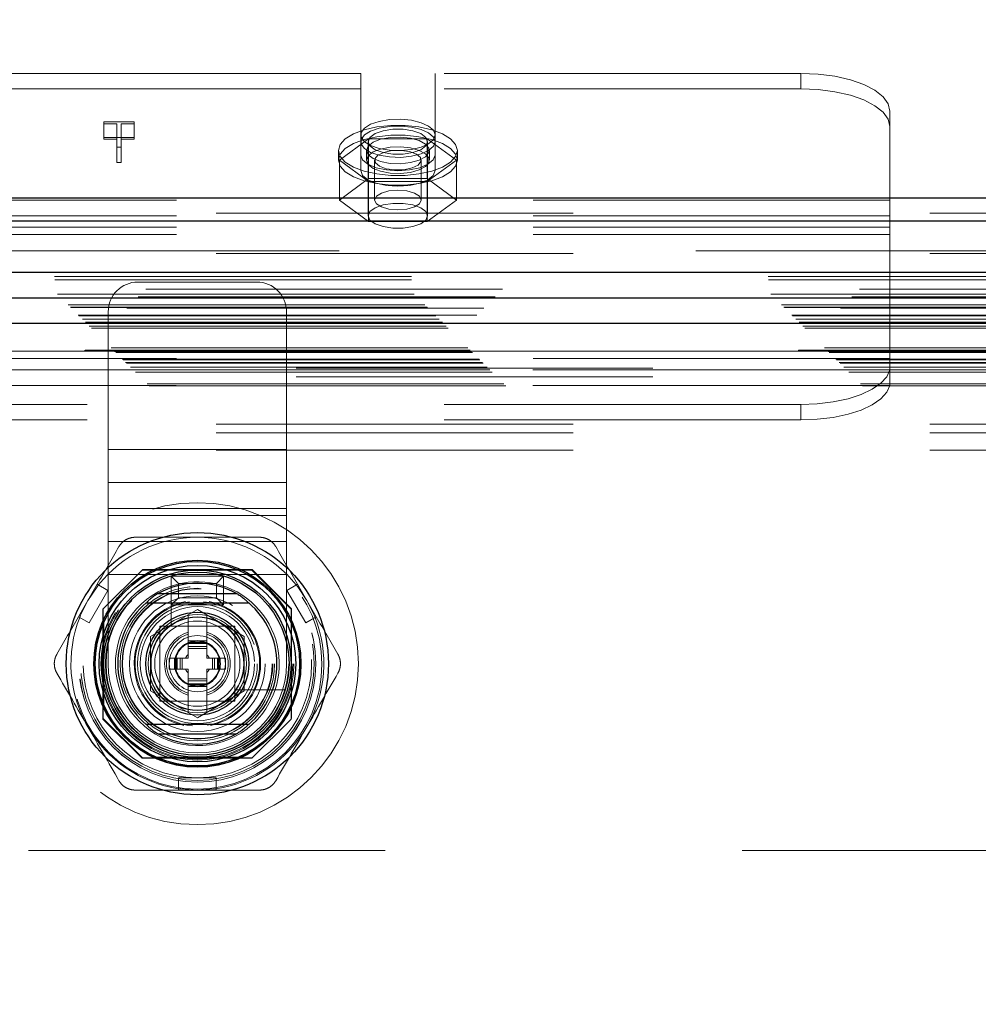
# Model space of a CAD drawing. Header units: inches. Extents: x 0.2 to 10.8, y 0.2 to 8.2.
# Tile 76 of 146: x 3.65 to 3.919, y 5.296 to 5.572. Entities that reach past the tile are written whole.
import ezdxf

# ---------------------------------------------------------------- set-up
doc = ezdxf.new("R2010")
doc.units = ezdxf.units.IN
doc.header["$MEASUREMENT"] = 0
doc.linetypes.add('HIDDEN', pattern=[0.07500000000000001, 0.05, -0.025])
doc.layers.add('DIMENSIONS', color=140, linetype='Continuous')
doc.styles.add('SLDTEXTSTYLE0', font='TXT', dxfattribs={"width": 0.7})
doc.dimstyles.new('SLDDIMSTYLE0', dxfattribs={"dimtxt": 0.0849609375, "dimasz": 0.13, "dimexe": 0, "dimexo": 0.0625, "dimgap": 0.021240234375, "dimtad": 0, "dimtih": 1, "dimtoh": 1, "dimlfac": 15, "dimrnd": 1e-09, "dimzin": 12, "dimdsep": 46, "dimtxsty": 'SLDTEXTSTYLE0', "dimsah": 1, "dimcen": 0.09, "dimadec": 0, "dimazin": 3, "dimtfac": 1, "dimtofl": 0, "dimtmove": 0, "dimatfit": 3, "dimfxl": 0, "dimfrac": 2, "dimtolj": 1, "dimtzin": 12, "dimarcsym": 0})

# ---------------------------------------------------------------- blocks, each defined once
blk = doc.blocks.new('_D_1')
at = {"layer": 'DIMENSIONS'}
for p, q in [((3.216962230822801, 5.345522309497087), (3.216962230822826, 6.234063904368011)), ((4.828584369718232, 5.345522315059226), (4.828584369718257, 6.234063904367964)), ((3.216962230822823, 6.10906390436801), (3.783336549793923, 6.109063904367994)), ((3.89846305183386, 6.109063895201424), (3.869932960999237, 6.109063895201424)), ((3.869932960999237, 6.109063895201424), (3.869932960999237, 5.9740330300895)), ((4.221611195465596, 6.109063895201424), (4.250141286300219, 6.109063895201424)), ((4.250141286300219, 6.109063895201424), (4.250141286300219, 5.9740330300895)), ((4.828584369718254, 6.109063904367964), (4.336737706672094, 6.109063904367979)), ((3.869932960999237, 5.9740330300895), (3.89846305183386, 5.9740330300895)), ((4.250141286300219, 5.9740330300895), (4.221611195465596, 5.9740330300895))]:
    blk.add_line(p, q, dxfattribs=at)
for points in [[(3.216962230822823, 6.10906390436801), (3.346962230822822, 6.089063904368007), (3.346962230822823, 6.129063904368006)], [(4.828584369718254, 6.109063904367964), (4.698584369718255, 6.129063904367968), (4.698584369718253, 6.089063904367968)]]:
    blk.add_solid(points, dxfattribs=at)
at = {"layer": 'DIMENSIONS', "char_height": 0.08333333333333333, "attachment_point": 1, "style": 'SLDTEXTSTYLE0'}
for s, insert in [('24.17', (3.898463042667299, 6.235506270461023)), ('614.0', (3.89846305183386, 6.081455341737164))]:
    blk.add_mtext(s, dxfattribs=dict(at, insert=insert))

msp = doc.modelspace()

# ---------------------------------------------------------------- linework, layer by layer
at = {"color": 7, "linetype": 'HIDDEN', "lineweight": 18}
for p, q in [((3.746068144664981, 5.556503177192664), (3.609434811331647, 5.556503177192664)), ((3.746068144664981, 5.53361135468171), (3.746068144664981, 5.556503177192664)), ((3.766901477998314, 5.53361135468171), (3.766901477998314, 5.556503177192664)), ((3.86941814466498, 5.556503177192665), (3.766901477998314, 5.556503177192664)), ((3.86941814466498, 5.556503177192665), (3.86941814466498, 5.55215289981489)), ((3.746068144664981, 5.552152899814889), (3.609434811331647, 5.552152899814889)), ((3.86941814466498, 5.55215289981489), (3.766901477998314, 5.552152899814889)), ((3.894418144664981, 5.52094689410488), (3.894418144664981, 5.545937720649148)), ((3.674038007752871, 5.542894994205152), (3.6826094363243, 5.542894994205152)), ((3.674038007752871, 5.542383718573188), (3.674038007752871, 5.542894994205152)), ((3.677693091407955, 5.542383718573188), (3.674038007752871, 5.542383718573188)), ((3.674038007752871, 5.542383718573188), (3.674038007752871, 5.538033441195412)), ((3.677693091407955, 5.535851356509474), (3.677693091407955, 5.542383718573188)), ((3.678877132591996, 5.542383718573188), (3.678877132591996, 5.535851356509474)), ((3.6826094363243, 5.542383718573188), (3.678877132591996, 5.542383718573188)), ((3.6826094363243, 5.542894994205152), (3.6826094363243, 5.542383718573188)), ((3.6826094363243, 5.542383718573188), (3.6826094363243, 5.538033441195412)), ((3.6826094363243, 5.538544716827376), (3.674038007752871, 5.538544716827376)), ((3.674038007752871, 5.538033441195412), (3.677693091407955, 5.538033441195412)), ((3.678877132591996, 5.538033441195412), (3.6826094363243, 5.538033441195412)), ((3.748286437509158, 5.538183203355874), (3.740088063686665, 5.532182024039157)), ((3.764683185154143, 5.538183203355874), (3.748286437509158, 5.538183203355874)), ((3.748286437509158, 5.538183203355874), (3.748286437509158, 5.527005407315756)), ((3.772881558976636, 5.532182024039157), (3.764683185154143, 5.538183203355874)), ((3.764683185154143, 5.538183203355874), (3.764683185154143, 5.527005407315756)), ((3.678877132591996, 5.535851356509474), (3.677693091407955, 5.535851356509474)), ((3.677693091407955, 5.535851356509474), (3.677693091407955, 5.531501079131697)), ((3.678877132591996, 5.535851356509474), (3.678877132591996, 5.531501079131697)), ((3.739818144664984, 5.534900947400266), (3.739818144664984, 5.532182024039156)), ((3.747651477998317, 5.534900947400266), (3.747651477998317, 5.532182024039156)), ((3.748151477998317, 5.537363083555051), (3.748151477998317, 5.516593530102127)), ((3.764818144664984, 5.516593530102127), (3.764818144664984, 5.537363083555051)), ((3.765318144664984, 5.532182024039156), (3.765318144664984, 5.534900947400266)), ((3.773151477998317, 5.532182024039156), (3.773151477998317, 5.534900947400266)), ((3.740088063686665, 5.532182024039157), (3.740088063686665, 5.521004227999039)), ((3.740088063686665, 5.532182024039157), (3.748286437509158, 5.526180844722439)), ((3.746068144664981, 5.53361135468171), (3.746068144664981, 5.529261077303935)), ((3.749954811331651, 5.532182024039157), (3.749954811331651, 5.521004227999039)), ((3.76301481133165, 5.521004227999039), (3.76301481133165, 5.532182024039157)), ((3.764683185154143, 5.526180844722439), (3.772881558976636, 5.532182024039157)), ((3.766901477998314, 5.53361135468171), (3.766901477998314, 5.529261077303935)), ((3.772881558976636, 5.532182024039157), (3.772881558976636, 5.521004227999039)), ((3.677693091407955, 5.531501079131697), (3.678877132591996, 5.531501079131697)), ((3.748286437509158, 5.527005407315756), (3.740088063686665, 5.521004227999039)), ((3.764683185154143, 5.527005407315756), (3.748286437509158, 5.527005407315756)), ((3.772881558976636, 5.521004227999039), (3.764683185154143, 5.527005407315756)), ((3.748286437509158, 5.526180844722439), (3.748286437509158, 5.51500304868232)), ((3.748286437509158, 5.526180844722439), (3.764683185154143, 5.526180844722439)), ((3.764683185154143, 5.526180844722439), (3.764683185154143, 5.51500304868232)), ((3.894418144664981, 5.52094689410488), (3.461084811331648, 5.520946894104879)), ((3.740088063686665, 5.521004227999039), (3.748286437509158, 5.51500304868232)), ((3.764683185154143, 5.51500304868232), (3.772881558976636, 5.521004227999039)), ((3.894418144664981, 5.511378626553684), (3.894418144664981, 5.52094689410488)), ((3.105589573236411, 5.517303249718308), (4.939989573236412, 5.517303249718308)), ((3.894418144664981, 5.516596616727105), (3.461084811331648, 5.516596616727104)), ((3.105589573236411, 5.515128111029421), (4.939989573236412, 5.515128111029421)), ((3.894418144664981, 5.51340719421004), (3.461084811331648, 5.513407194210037)), ((3.748286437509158, 5.51500304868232), (3.764683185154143, 5.51500304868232)), ((3.894418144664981, 5.511378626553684), (3.461084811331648, 5.511378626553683)), ((3.894418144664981, 5.476576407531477), (3.894418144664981, 5.511378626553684)), ((4.939989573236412, 5.50672130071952), (3.105589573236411, 5.506721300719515)), ((3.105589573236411, 5.50597517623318), (4.939989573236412, 5.505975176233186)), ((3.06025163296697, 5.499572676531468), (4.985294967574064, 5.499572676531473)), ((4.985849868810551, 5.496006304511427), (3.059696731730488, 5.496006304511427)), ((3.060337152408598, 5.498666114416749), (4.985209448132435, 5.498666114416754)), ((3.716947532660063, 5.498018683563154), (3.683614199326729, 5.498018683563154)), ((3.061051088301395, 5.494611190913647), (4.984495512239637, 5.494611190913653)), ((4.983708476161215, 5.493819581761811), (3.061826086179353, 5.493819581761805)), ((3.064050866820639, 5.491611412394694), (4.981495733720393, 5.4916114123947)), ((3.06470203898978, 5.490960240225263), (4.980844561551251, 5.490960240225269)), ((3.064821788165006, 5.490840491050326), (4.980724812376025, 5.490840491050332)), ((4.980539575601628, 5.490658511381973), (3.065016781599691, 5.490658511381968)), ((3.066902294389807, 5.488757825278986), (4.978648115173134, 5.488757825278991)), ((4.978582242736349, 5.488738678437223), (3.066964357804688, 5.488738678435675)), ((3.06708878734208, 5.488573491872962), (4.978457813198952, 5.488573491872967)), ((3.675280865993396, 5.451075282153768), (3.675280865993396, 5.489685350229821)), ((3.725280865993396, 5.451075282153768), (3.725280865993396, 5.489685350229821)), ((3.06803766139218, 5.487638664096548), (4.977508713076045, 5.487638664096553)), ((3.068943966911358, 5.486718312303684), (4.976602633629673, 5.486718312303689)), ((4.976226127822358, 5.486375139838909), (3.06932047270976, 5.486375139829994)), ((3.06998587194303, 5.485676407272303), (4.975560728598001, 5.485676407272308)), ((3.070570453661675, 5.485091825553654), (4.974976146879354, 5.485091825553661)), ((3.076077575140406, 5.479584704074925), (4.969469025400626, 5.479584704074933)), ((3.076744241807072, 5.478918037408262), (4.968802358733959, 5.478918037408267)), ((4.968790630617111, 5.478922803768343), (3.076760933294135, 5.478922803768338)), ((4.968651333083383, 5.478790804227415), (3.076878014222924, 5.47879080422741)), ((3.077077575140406, 5.478584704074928), (4.968469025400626, 5.478584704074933)), ((3.077077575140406, 5.478584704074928), (4.968469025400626, 5.478584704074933)), ((3.07741090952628, 5.478251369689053), (4.968135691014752, 5.478251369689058)), ((3.077412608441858, 5.478240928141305), (4.96814232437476, 5.478240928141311)), ((3.12796223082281, 5.478666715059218), (4.917628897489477, 5.478666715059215)), ((3.894418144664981, 5.478604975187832), (3.461084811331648, 5.478604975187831)), ((3.079244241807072, 5.47641803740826), (4.96630235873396, 5.476418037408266)), ((3.079244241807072, 5.47641803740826), (4.96630235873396, 5.476418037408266)), ((3.079437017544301, 5.476225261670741), (4.96610958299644, 5.476225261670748)), ((3.080180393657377, 5.475481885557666), (4.965366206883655, 5.475481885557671)), ((3.08041090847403, 5.475251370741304), (4.965135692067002, 5.475251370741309)), ((3.081490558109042, 5.474155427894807), (4.964072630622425, 5.474155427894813)), ((3.081523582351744, 5.474120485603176), (4.964012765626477, 5.474120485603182)), ((3.894418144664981, 5.476576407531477), (3.461084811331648, 5.476576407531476)), ((3.894418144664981, 5.475329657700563), (3.894418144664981, 5.476576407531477)), ((3.894418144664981, 5.475329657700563), (3.894418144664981, 5.470184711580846)), ((3.08227478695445, 5.473387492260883), (4.963271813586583, 5.473387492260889)), ((3.082893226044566, 5.472769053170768), (4.962653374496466, 5.472769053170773)), ((3.12796223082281, 5.473866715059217), (4.917628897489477, 5.473866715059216)), ((3.12796223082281, 5.471466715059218), (4.917628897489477, 5.471466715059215)), ((3.12796223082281, 5.471466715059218), (4.917628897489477, 5.471466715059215)), ((3.89433257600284, 5.473386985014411), (3.461170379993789, 5.47338698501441)), ((3.086165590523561, 5.469496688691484), (4.959381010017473, 5.469496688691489)), ((3.086726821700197, 5.468909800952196), (4.958805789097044, 5.468909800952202)), ((3.89433257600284, 5.469036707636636), (3.461170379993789, 5.469036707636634)), ((3.869418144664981, 5.463694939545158), (3.486084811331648, 5.463694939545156)), ((3.869418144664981, 5.459344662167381), (3.869418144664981, 5.463694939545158)), ((3.105589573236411, 5.458123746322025), (4.939989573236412, 5.458123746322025)), ((3.105589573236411, 5.458123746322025), (4.939989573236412, 5.458123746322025)), ((3.869418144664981, 5.459344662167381), (3.486084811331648, 5.45934466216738)), ((3.105589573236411, 5.455723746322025), (4.939989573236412, 5.455723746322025)), ((3.105589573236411, 5.450923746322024), (4.939989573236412, 5.450923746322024)), ((3.725280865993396, 5.451075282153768), (3.675280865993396, 5.451075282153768)), ((3.675280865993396, 5.441804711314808), (3.675280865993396, 5.451075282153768)), ((3.725280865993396, 5.451075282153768), (3.675280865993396, 5.451075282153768)), ((3.725280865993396, 5.441804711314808), (3.725280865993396, 5.451075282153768)), ((3.725280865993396, 5.441804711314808), (3.675280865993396, 5.441804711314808)), ((3.675280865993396, 5.434559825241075), (3.675280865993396, 5.441804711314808)), ((3.725280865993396, 5.434559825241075), (3.725280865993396, 5.441804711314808)), ((3.725280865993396, 5.434559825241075), (3.675280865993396, 5.434559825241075)), ((3.675280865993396, 5.416018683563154), (3.675280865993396, 5.434559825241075)), ((3.725280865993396, 5.432534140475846), (3.675280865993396, 5.432534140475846)), ((3.725280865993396, 5.416018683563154), (3.725280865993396, 5.434559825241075)), ((3.725280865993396, 5.425289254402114), (3.675280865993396, 5.425289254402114)), ((3.684762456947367, 5.417266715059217), (3.673795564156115, 5.406299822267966)), ((3.675280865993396, 5.391018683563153), (3.675280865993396, 5.416018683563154)), ((3.725280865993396, 5.416018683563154), (3.675280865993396, 5.416018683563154)), ((3.725280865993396, 5.416018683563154), (3.675280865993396, 5.416018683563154)), ((3.684882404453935, 5.417386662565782), (3.684762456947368, 5.417266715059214)), ((3.715562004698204, 5.417266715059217), (3.684762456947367, 5.417266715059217)), ((3.715681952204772, 5.417386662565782), (3.684882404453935, 5.417386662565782)), ((3.712309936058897, 5.417266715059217), (3.688254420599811, 5.417266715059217)), ((3.726528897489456, 5.406299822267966), (3.715562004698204, 5.417266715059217)), ((3.726648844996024, 5.40641976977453), (3.715681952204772, 5.417386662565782)), ((3.725280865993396, 5.391018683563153), (3.725280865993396, 5.416018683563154)), ((3.672220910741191, 5.413282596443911), (3.66697156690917, 5.404190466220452)), ((3.67517519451, 5.411576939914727), (3.672220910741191, 5.413282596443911)), ((3.692947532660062, 5.407518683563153), (3.692947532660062, 5.415518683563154)), ((3.694947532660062, 5.413518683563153), (3.692947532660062, 5.415518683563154)), ((3.692947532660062, 5.415518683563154), (3.707614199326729, 5.415518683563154)), ((3.694947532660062, 5.409518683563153), (3.694947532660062, 5.413518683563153)), ((3.694947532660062, 5.413518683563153), (3.705614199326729, 5.413518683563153)), ((3.705614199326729, 5.413518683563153), (3.707614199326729, 5.415518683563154)), ((3.705614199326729, 5.413518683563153), (3.705614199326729, 5.409518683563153)), ((3.707614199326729, 5.415518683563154), (3.707614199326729, 5.407518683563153)), ((3.728343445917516, 5.413282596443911), (3.725389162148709, 5.411576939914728)), ((3.728343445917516, 5.413282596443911), (3.733592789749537, 5.404190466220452)), ((3.669925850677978, 5.402484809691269), (3.67517519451, 5.411576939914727)), ((3.692933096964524, 5.412778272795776), (3.692933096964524, 5.401892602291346)), ((3.725389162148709, 5.411576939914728), (3.730638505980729, 5.402484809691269)), ((3.694947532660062, 5.409518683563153), (3.692947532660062, 5.407518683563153)), ((3.705614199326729, 5.409518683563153), (3.694947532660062, 5.409518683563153)), ((3.705614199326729, 5.409518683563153), (3.707614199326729, 5.407518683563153)), ((3.673795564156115, 5.406299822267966), (3.673795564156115, 5.37550027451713)), ((3.673915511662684, 5.40641976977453), (3.673915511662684, 5.375620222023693)), ((3.687158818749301, 5.398596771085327), (3.700282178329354, 5.406173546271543)), ((3.707614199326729, 5.407518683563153), (3.692947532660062, 5.407518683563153)), ((3.700282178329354, 5.406173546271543), (3.713405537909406, 5.398596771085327)), ((3.726528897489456, 5.37550027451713), (3.726528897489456, 5.406299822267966)), ((3.726648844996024, 5.375620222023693), (3.726648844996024, 5.40641976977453)), ((3.669925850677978, 5.402484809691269), (3.66697156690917, 5.404190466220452)), ((3.674035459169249, 5.403047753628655), (3.674035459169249, 5.378992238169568)), ((3.697657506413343, 5.404658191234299), (3.697533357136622, 5.404586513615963)), ((3.697657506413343, 5.404658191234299), (3.697657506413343, 5.397450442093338)), ((3.702906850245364, 5.404658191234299), (3.702906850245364, 5.397450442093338)), ((3.703030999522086, 5.404586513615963), (3.702906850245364, 5.404658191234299)), ((3.726528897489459, 5.378992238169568), (3.726528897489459, 5.403047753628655)), ((3.733592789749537, 5.404190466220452), (3.730638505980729, 5.402484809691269)), ((3.710780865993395, 5.401518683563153), (3.689780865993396, 5.401518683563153)), ((3.689780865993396, 5.401518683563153), (3.689780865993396, 5.380518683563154)), ((3.707935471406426, 5.401518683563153), (3.692628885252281, 5.401518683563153)), ((3.710780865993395, 5.380518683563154), (3.710780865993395, 5.401518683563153)), ((3.687158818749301, 5.383443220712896), (3.687158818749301, 5.398596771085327)), ((3.689783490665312, 5.398673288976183), (3.689783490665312, 5.383366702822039)), ((3.697657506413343, 5.397450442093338), (3.702906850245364, 5.397450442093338)), ((3.697657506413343, 5.397450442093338), (3.697657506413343, 5.396925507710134)), ((3.697657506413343, 5.396925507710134), (3.702906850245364, 5.396925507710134)), ((3.697657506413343, 5.396925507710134), (3.697657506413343, 5.396694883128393)), ((3.697657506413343, 5.396694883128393), (3.697657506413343, 5.395843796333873)), ((3.697657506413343, 5.396694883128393), (3.702906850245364, 5.396694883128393)), ((3.702906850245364, 5.397450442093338), (3.702906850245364, 5.396925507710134)), ((3.702906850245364, 5.396925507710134), (3.702906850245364, 5.396694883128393)), ((3.702906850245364, 5.396694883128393), (3.702906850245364, 5.395843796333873)), ((3.710780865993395, 5.383366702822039), (3.710780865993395, 5.398673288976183)), ((3.713405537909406, 5.398596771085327), (3.713405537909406, 5.383443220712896)), ((3.697657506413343, 5.395843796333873), (3.697657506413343, 5.395287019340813)), ((3.697657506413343, 5.395843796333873), (3.702906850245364, 5.395843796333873)), ((3.697657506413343, 5.395287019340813), (3.702906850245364, 5.395287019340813)), ((3.697657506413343, 5.395287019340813), (3.697657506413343, 5.392594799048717)), ((3.702906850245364, 5.395843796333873), (3.702906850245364, 5.395287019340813)), ((3.702906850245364, 5.395287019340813), (3.702906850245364, 5.392594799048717)), ((3.692408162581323, 5.392594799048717), (3.693851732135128, 5.392594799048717)), ((3.692408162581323, 5.389445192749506), (3.692408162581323, 5.392594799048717)), ((3.693851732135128, 5.389445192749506), (3.693851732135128, 5.392594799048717)), ((3.693851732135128, 5.392594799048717), (3.69437666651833, 5.392594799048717)), ((3.69437666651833, 5.389445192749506), (3.69437666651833, 5.392594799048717)), ((3.69437666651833, 5.392594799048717), (3.694607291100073, 5.392594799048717)), ((3.694607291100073, 5.392594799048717), (3.695458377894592, 5.392594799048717)), ((3.694607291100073, 5.389445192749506), (3.694607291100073, 5.392594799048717)), ((3.695458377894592, 5.392594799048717), (3.696015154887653, 5.392594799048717)), ((3.695458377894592, 5.389445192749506), (3.695458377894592, 5.392594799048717)), ((3.696015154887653, 5.392594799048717), (3.697657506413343, 5.392594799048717)), ((3.696015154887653, 5.389445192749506), (3.696015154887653, 5.392594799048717)), ((3.702906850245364, 5.392594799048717), (3.704549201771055, 5.392594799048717)), ((3.704549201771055, 5.392594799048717), (3.705105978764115, 5.392594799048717)), ((3.704549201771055, 5.389445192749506), (3.704549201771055, 5.392594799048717)), ((3.705105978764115, 5.392594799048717), (3.705957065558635, 5.392594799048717)), ((3.705105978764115, 5.389445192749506), (3.705105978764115, 5.392594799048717)), ((3.705957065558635, 5.389445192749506), (3.705957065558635, 5.392594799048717)), ((3.705957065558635, 5.392594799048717), (3.706187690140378, 5.392594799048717)), ((3.706187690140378, 5.389445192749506), (3.706187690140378, 5.392594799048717)), ((3.706187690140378, 5.392594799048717), (3.70671262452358, 5.392594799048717)), ((3.70671262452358, 5.389445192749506), (3.70671262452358, 5.392594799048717)), ((3.70671262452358, 5.392594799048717), (3.708156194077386, 5.392594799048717)), ((3.708156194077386, 5.389445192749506), (3.708156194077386, 5.392594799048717)), ((3.692408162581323, 5.389445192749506), (3.693851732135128, 5.389445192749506)), ((3.693851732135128, 5.389445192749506), (3.69437666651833, 5.389445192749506)), ((3.69437666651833, 5.389445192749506), (3.694607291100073, 5.389445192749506)), ((3.694607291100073, 5.389445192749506), (3.695458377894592, 5.389445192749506)), ((3.695458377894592, 5.389445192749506), (3.696015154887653, 5.389445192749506)), ((3.696015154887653, 5.389445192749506), (3.697657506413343, 5.389445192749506)), ((3.697657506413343, 5.389445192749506), (3.697657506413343, 5.38675297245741)), ((3.702906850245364, 5.389445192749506), (3.702906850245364, 5.38675297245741)), ((3.702906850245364, 5.389445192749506), (3.704549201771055, 5.389445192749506)), ((3.704549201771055, 5.389445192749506), (3.705105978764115, 5.389445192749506)), ((3.705105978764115, 5.389445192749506), (3.705957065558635, 5.389445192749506)), ((3.705957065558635, 5.389445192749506), (3.706187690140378, 5.389445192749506)), ((3.706187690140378, 5.389445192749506), (3.70671262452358, 5.389445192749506)), ((3.70671262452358, 5.389445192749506), (3.708156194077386, 5.389445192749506)), ((3.697657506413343, 5.38675297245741), (3.697657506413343, 5.38619619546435)), ((3.697657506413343, 5.38675297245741), (3.702906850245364, 5.38675297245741)), ((3.697657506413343, 5.38619619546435), (3.702906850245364, 5.38619619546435)), ((3.697657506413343, 5.38619619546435), (3.697657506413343, 5.38534510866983)), ((3.702906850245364, 5.38675297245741), (3.702906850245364, 5.38619619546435)), ((3.702906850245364, 5.38619619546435), (3.702906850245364, 5.38534510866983)), ((3.700282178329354, 5.375866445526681), (3.687158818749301, 5.383443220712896)), ((3.697657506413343, 5.38534510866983), (3.702906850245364, 5.38534510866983)), ((3.697657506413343, 5.38534510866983), (3.697657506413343, 5.385114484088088)), ((3.697657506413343, 5.385114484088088), (3.702906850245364, 5.385114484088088)), ((3.697657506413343, 5.385114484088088), (3.697657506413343, 5.384589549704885)), ((3.697657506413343, 5.384589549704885), (3.702906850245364, 5.384589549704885)), ((3.697657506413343, 5.384589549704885), (3.697657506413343, 5.377381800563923)), ((3.713405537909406, 5.383443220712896), (3.700282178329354, 5.375866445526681)), ((3.702906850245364, 5.38534510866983), (3.702906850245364, 5.385114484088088)), ((3.702906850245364, 5.385114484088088), (3.702906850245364, 5.384589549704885)), ((3.702906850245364, 5.384589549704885), (3.702906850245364, 5.377381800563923)), ((3.711154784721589, 5.383670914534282), (3.722040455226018, 5.383670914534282)), ((3.689780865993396, 5.380518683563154), (3.710780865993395, 5.380518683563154)), ((3.692628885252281, 5.380521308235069), (3.707935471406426, 5.380521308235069)), ((3.673795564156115, 5.37550027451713), (3.684762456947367, 5.364533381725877)), ((3.673915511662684, 5.375620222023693), (3.684882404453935, 5.364653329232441)), ((3.715562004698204, 5.364533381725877), (3.726528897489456, 5.37550027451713)), ((3.726528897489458, 5.375500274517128), (3.726648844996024, 5.375620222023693)), ((3.684762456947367, 5.364533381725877), (3.715562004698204, 5.364533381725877)), ((3.684882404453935, 5.364653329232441), (3.715681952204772, 5.364653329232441)), ((3.688254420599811, 5.364773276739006), (3.712309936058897, 5.364773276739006)), ((3.705531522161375, 5.358998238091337), (3.695032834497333, 5.358998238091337)), ((3.695032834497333, 5.355586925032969), (3.695032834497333, 5.358998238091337)), ((3.705531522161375, 5.355586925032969), (3.705531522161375, 5.358998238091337)), ((3.705531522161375, 5.355586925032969), (3.695032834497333, 5.355586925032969)), ((3.25296223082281, 5.338666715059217), (4.792628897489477, 5.338666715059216))]:
    msp.add_line(p, q, dxfattribs=at)
at = {"color": 7, "linetype": 'Continuous', "lineweight": 25}
for p, q in [((3.105589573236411, 5.521653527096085), (4.939989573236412, 5.521653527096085)), ((3.105589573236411, 5.515128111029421), (4.939989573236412, 5.515128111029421)), ((4.985849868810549, 5.500733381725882), (3.059696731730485, 5.500733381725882)), ((4.978582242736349, 5.493465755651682), (3.066964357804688, 5.493465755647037)), ((4.976226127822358, 5.48637513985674), (3.06932047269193, 5.486375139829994)), ((3.689331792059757, 5.41070503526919), (3.711232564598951, 5.41070503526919)), ((3.689331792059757, 5.371334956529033), (3.711232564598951, 5.371334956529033))]:
    msp.add_line(p, q, dxfattribs=at)
at = {"color": 7, "linetype": 'HIDDEN', "lineweight": 18, "flags": 128}
for points in [[(3.894418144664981, 5.545937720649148), (3.893937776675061, 5.547998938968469), (3.892515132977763, 5.549980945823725), (3.890204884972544, 5.551807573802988), (3.887095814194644, 5.553408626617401), (3.88330740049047, 5.554722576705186), (3.878985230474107, 5.55569892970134), (3.874295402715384, 5.556300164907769), (3.86941814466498, 5.556503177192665)], [(3.86941814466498, 5.55215289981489), (3.874295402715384, 5.551949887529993), (3.878985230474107, 5.551348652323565), (3.88330740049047, 5.550372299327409), (3.887095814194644, 5.549058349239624), (3.890204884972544, 5.547457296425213), (3.892515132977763, 5.545630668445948), (3.893937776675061, 5.543648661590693), (3.894418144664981, 5.541587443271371)], [(3.766901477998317, 5.539251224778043), (3.766438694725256, 5.540548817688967), (3.765091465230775, 5.541731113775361), (3.762979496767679, 5.542693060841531), (3.760290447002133, 5.543349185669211), (3.757263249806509, 5.543641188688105), (3.754166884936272, 5.543543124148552), (3.751276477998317, 5.543063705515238), (3.748848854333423, 5.542245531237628), (3.747099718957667, 5.541161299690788), (3.746184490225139, 5.539907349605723), (3.746184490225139, 5.538595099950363), (3.747099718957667, 5.537341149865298), (3.748848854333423, 5.536256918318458), (3.751276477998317, 5.535438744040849), (3.754166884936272, 5.534959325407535), (3.757263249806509, 5.534861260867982), (3.760290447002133, 5.535153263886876), (3.762979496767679, 5.535809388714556), (3.765091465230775, 5.536771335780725), (3.766438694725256, 5.53795363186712), (3.766901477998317, 5.539251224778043)], [(3.739818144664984, 5.534900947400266), (3.740302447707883, 5.536586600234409), (3.741727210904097, 5.538174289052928), (3.744009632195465, 5.53957174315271), (3.747017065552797, 5.540697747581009), (3.750574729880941, 5.541486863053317), (3.754475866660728, 5.541893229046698), (3.758493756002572, 5.541893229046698), (3.762394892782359, 5.541486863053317), (3.765952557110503, 5.540697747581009), (3.768959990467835, 5.53957174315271), (3.771242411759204, 5.538174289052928), (3.772667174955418, 5.536586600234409), (3.773151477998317, 5.534900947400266), (3.772667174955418, 5.533215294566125), (3.771242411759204, 5.531627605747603), (3.768959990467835, 5.530230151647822), (3.765952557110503, 5.529104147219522), (3.762394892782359, 5.528315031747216), (3.758493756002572, 5.527908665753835), (3.754475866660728, 5.527908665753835), (3.750574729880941, 5.528315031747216), (3.747017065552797, 5.529104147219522), (3.744009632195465, 5.530230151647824), (3.741727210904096, 5.531627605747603), (3.740302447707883, 5.533215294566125), (3.739818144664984, 5.534900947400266)], [(3.766901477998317, 5.537363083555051), (3.766438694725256, 5.538660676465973), (3.765091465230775, 5.539842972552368), (3.762979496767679, 5.540804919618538), (3.760290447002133, 5.541461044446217), (3.757263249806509, 5.541753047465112), (3.754166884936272, 5.541654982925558), (3.751276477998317, 5.541175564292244), (3.748848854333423, 5.540357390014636), (3.747099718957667, 5.539273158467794), (3.746184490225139, 5.53801920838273), (3.746184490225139, 5.536706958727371), (3.747099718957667, 5.535453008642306), (3.748848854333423, 5.534368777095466), (3.751276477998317, 5.533550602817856), (3.754166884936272, 5.533071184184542), (3.757263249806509, 5.532973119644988), (3.760290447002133, 5.533265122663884), (3.762979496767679, 5.533921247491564), (3.765091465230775, 5.534883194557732), (3.766438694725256, 5.536065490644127), (3.766901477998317, 5.537363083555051)], [(3.764818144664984, 5.537363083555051), (3.764315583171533, 5.538567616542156), (3.762868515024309, 5.539626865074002), (3.760651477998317, 5.540413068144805), (3.757931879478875, 5.540831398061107), (3.755037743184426, 5.540831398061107), (3.752318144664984, 5.540413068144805), (3.750101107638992, 5.539626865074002), (3.748654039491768, 5.538567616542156), (3.748151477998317, 5.537363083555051), (3.748654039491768, 5.536158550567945), (3.750101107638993, 5.535099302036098), (3.752318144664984, 5.534313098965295), (3.755037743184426, 5.533894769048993), (3.757931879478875, 5.533894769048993), (3.760651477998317, 5.534313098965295), (3.762868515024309, 5.535099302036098), (3.764315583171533, 5.536158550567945), (3.764818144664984, 5.537363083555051)], [(3.739818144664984, 5.532182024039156), (3.740302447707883, 5.533867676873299), (3.741727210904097, 5.535455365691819), (3.744009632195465, 5.5368528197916), (3.747017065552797, 5.537978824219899), (3.750574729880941, 5.538767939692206), (3.754475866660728, 5.539174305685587), (3.758493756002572, 5.539174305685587), (3.762394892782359, 5.538767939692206), (3.765952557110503, 5.537978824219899), (3.768959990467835, 5.5368528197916), (3.771242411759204, 5.535455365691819), (3.772667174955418, 5.533867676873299), (3.773151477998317, 5.532182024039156), (3.772667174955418, 5.530496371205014), (3.771242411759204, 5.528908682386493), (3.768959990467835, 5.527511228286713), (3.765952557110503, 5.526385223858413), (3.762394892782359, 5.525596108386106), (3.758493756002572, 5.525189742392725), (3.754475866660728, 5.525189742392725), (3.750574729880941, 5.525596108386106), (3.747017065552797, 5.526385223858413), (3.744009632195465, 5.527511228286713), (3.741727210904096, 5.528908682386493), (3.740302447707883, 5.530496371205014), (3.739818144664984, 5.532182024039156)], [(3.747651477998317, 5.534900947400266), (3.748130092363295, 5.536113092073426), (3.749514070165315, 5.537193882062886), (3.751653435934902, 5.538026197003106), (3.75431635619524, 5.538519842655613), (3.757214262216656, 5.538621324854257), (3.760033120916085, 5.538319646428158), (3.762467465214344, 5.537647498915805), (3.764253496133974, 5.536677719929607), (3.765197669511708, 5.535515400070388), (3.765197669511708, 5.534286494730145), (3.764253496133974, 5.533124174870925), (3.762467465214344, 5.532154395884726), (3.760033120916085, 5.531482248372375), (3.757214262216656, 5.531180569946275), (3.75431635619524, 5.53128205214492), (3.751653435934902, 5.531775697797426), (3.749514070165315, 5.532608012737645), (3.748130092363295, 5.533688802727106), (3.747651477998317, 5.534900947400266)], [(3.747651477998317, 5.532182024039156), (3.748130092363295, 5.533394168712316), (3.749514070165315, 5.534474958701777), (3.751653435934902, 5.535307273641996), (3.75431635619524, 5.535800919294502), (3.757214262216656, 5.535902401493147), (3.760033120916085, 5.535600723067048), (3.762467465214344, 5.534928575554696), (3.764253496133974, 5.533958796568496), (3.765197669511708, 5.532796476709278), (3.765197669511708, 5.531567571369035), (3.764253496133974, 5.530405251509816), (3.762467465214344, 5.529435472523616), (3.760033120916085, 5.528763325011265), (3.757214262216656, 5.528461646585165), (3.75431635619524, 5.52856312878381), (3.751653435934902, 5.529056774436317), (3.749514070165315, 5.529889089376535), (3.748130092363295, 5.530969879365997), (3.747651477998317, 5.532182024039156)], [(3.759749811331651, 5.53457199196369), (3.757337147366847, 5.534918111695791), (3.754794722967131, 5.534847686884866), (3.752509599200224, 5.534371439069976), (3.750829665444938, 5.53356187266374), (3.750010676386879, 5.532542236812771), (3.750177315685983, 5.531467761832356), (3.751304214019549, 5.530502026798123), (3.75321981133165, 5.529792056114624), (3.755632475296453, 5.529445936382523), (3.758174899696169, 5.529516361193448), (3.760460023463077, 5.529992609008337), (3.762139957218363, 5.530802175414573), (3.762958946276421, 5.531821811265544), (3.762792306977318, 5.532896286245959), (3.761665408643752, 5.53386202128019), (3.759749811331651, 5.53457199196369)], [(3.766901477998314, 5.53361135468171), (3.766391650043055, 5.532250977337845), (3.76491207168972, 5.531023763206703), (3.762607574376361, 5.530049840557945), (3.759703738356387, 5.529424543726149), (3.756484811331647, 5.529209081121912), (3.753265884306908, 5.529424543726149), (3.750362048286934, 5.530049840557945), (3.748057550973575, 5.531023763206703), (3.746577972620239, 5.532250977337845), (3.746068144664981, 5.53361135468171)], [(3.746068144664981, 5.529261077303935), (3.746577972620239, 5.527900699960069), (3.748057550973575, 5.526673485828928), (3.750362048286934, 5.52569956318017), (3.753265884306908, 5.525074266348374), (3.756484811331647, 5.524858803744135), (3.759703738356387, 5.525074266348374), (3.762607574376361, 5.52569956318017), (3.76491207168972, 5.526673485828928), (3.766391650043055, 5.527900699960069), (3.766901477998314, 5.529261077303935)], [(3.76301481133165, 5.521004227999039), (3.762517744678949, 5.522060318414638), (3.761102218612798, 5.522955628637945), (3.758983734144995, 5.52355385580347), (3.756484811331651, 5.523763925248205), (3.753985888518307, 5.52355385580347), (3.751867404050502, 5.522955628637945), (3.750451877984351, 5.522060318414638), (3.749954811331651, 5.521004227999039), (3.750451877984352, 5.519948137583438), (3.751867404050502, 5.519052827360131), (3.753985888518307, 5.518454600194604), (3.756484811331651, 5.518244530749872), (3.758983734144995, 5.518454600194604), (3.761102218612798, 5.519052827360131), (3.762517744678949, 5.519948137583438), (3.76301481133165, 5.521004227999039)], [(3.764818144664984, 5.516593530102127), (3.764315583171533, 5.517798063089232), (3.762868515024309, 5.518857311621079), (3.760651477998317, 5.519643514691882), (3.757931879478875, 5.520061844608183), (3.755037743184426, 5.520061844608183), (3.752318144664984, 5.519643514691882), (3.750101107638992, 5.518857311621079), (3.748654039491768, 5.517798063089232), (3.748151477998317, 5.516593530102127), (3.748654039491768, 5.515388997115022), (3.750101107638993, 5.514329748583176), (3.752318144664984, 5.513543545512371), (3.755037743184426, 5.513125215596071), (3.757931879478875, 5.513125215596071), (3.760651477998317, 5.513543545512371), (3.762868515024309, 5.514329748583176), (3.764315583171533, 5.515388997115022), (3.764818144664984, 5.516593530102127)], [(3.869418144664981, 5.463694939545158), (3.874041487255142, 5.463877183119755), (3.878505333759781, 5.464417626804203), (3.882655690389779, 5.465297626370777), (3.886349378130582, 5.466486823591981), (3.889458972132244, 5.467944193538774), (3.891877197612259, 5.469619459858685), (3.893520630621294, 5.471454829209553), (3.89433257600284, 5.473386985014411)], [(3.89433257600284, 5.469036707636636), (3.893520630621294, 5.467104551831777), (3.891877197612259, 5.46526918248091), (3.889458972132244, 5.463593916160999), (3.886349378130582, 5.462136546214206), (3.882655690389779, 5.460947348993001), (3.878505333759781, 5.460067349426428), (3.874041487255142, 5.45952690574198), (3.869418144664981, 5.459344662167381)], [(3.672559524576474, 5.41308709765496), (3.672171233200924, 5.41259028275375), (3.669596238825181, 5.408736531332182)], [(3.730968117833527, 5.408736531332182), (3.728393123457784, 5.412590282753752), (3.728004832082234, 5.41308709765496)], [(3.669596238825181, 5.408736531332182), (3.667546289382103, 5.404579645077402), (3.667310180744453, 5.403994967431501)], [(3.733254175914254, 5.403994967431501), (3.733018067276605, 5.404579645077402), (3.730968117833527, 5.408736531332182)], [(3.695032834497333, 5.355977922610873), (3.695657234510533, 5.355890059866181), (3.700282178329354, 5.355586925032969)], [(3.700282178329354, 5.355586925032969), (3.704907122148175, 5.355890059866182), (3.705531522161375, 5.355977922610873)]]:
    msp.add_lwpolyline(points, dxfattribs=at)
at = {"color": 7, "linetype": 'HIDDEN', "lineweight": 18}
for centre, radius in [((3.700282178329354, 5.391019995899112), 0.04513333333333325), ((3.700195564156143, 5.390866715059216), 0.03500000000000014), ((3.700282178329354, 5.391019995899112), 0.03322628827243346), ((3.700282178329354, 5.391019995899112), 0.03320209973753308), ((3.700282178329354, 5.391019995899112), 0.03271480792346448), ((3.700282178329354, 5.391019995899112), 0.03202099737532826), ((3.700282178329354, 5.391019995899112), 0.02900262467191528), ((3.700282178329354, 5.391019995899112), 0.02887139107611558), ((3.700282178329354, 5.391019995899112), 0.0270341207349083), ((3.700282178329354, 5.391019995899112), 0.02674015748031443), ((3.700282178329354, 5.391019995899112), 0.02559055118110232), ((3.700282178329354, 5.391019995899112), 0.02165354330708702), ((3.700282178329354, 5.391019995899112), 0.02112860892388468), ((3.700282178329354, 5.391019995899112), 0.02112860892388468), ((3.700282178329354, 5.391019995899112), 0.02099737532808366), ((3.700282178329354, 5.391019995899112), 0.01902887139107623), ((3.700282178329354, 5.391019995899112), 0.01679790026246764), ((3.700282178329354, 5.391019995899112), 0.01601049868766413), ((3.700282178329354, 5.391019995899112), 0.01377952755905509), ((3.700282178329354, 5.391019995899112), 0.01312335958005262), ((3.700282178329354, 5.391019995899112), 0.01299212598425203), ((3.700282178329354, 5.391019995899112), 0.01194225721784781), ((3.700282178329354, 5.391019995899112), 0.007874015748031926), ((3.700282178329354, 5.391019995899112), 0.006452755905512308), ((3.700282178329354, 5.391019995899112), 0.006263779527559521)]:
    msp.add_circle(centre, radius, dxfattribs=at)
at = {"color": 7, "linetype": 'Continuous', "lineweight": 25}
for radius in [0.03674540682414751, 0.02902514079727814, 0.02865395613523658, 0.02755905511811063, 0.02624671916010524, 0.0256842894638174, 0.01443569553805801]:
    msp.add_circle((3.700282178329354, 5.391019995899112), radius, dxfattribs=at)
at = {"color": 7, "linetype": 'HIDDEN', "lineweight": 18}
for centre, radius, start, end in [((3.683614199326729, 5.489685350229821), 0.008333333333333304, 90, 180), ((3.716947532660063, 5.489685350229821), 0.008333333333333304, 0, 90), ((3.700282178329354, 5.391019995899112), 0.03543307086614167, 90, 141.4803757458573), ((3.700282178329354, 5.391019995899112), 0.0354330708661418, 38.51962425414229, 90), ((3.700282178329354, 5.391019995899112), 0.02296587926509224, 341.337075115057, 108.6629248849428), ((3.700282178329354, 5.391019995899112), 0.02296587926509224, 108.6629248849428, 341.337075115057), ((3.700282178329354, 5.391019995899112), 0.01771653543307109, 100.982249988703, 257.5591527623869), ((3.700282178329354, 5.391019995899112), 0.01745406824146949, 97.35284666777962, 265.5522990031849), ((3.700282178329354, 5.391019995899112), 0.01745406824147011, 0, 84.2412475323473), ((3.700282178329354, 5.391019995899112), 0.01771653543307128, 0, 79.25931237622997), ((3.700282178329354, 5.391019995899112), 0.03543307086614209, 158.5196242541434, 210.0000000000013), ((3.700282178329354, 5.391019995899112), 0.01384219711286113, 100.930248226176, 101.4540927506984), ((3.700282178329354, 5.391019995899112), 0.01384219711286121, 78.54590724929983, 79.06975177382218), ((3.700282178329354, 5.391019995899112), 0.03543307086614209, 330.0000000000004, 21.48037574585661), ((3.700282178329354, 5.391019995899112), 0.0138421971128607, 138.5459072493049, 161.4540927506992), ((3.700282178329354, 5.391019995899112), 0.009186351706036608, 106.6015495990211, 253.3984504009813), ((3.700282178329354, 5.391019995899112), 0.009186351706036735, 286.601549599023, 73.39845040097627), ((3.700282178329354, 5.391019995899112), 0.01384219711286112, 18.54590724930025, 41.45409275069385), ((3.700282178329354, 5.391019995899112), 0.008661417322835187, 107.6397013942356, 252.360298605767), ((3.700282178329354, 5.391019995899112), 0.00866141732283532, 287.6397013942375, 72.36029860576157), ((3.700282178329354, 5.391019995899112), 0.0036640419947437, 135.7524990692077, 154.5451680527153), ((3.700282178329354, 5.391019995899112), 0.0036640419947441, 25.45483194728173, 44.24750093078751), ((3.700280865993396, 5.391018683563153), 0.02499999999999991, 180, 0), ((3.700282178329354, 5.391019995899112), 0.003664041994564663, 205.4548319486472, 224.2475009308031), ((3.700282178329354, 5.391019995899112), 0.003664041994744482, 315.752499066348, 334.5451680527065), ((3.700282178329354, 5.391019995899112), 0.01745406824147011, 279.0369276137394, 0), ((3.700282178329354, 5.391019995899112), 0.01771653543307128, 281.9005369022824, 0), ((3.700282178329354, 5.391019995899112), 0.01384219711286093, 198.5459072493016, 221.4540927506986), ((3.700282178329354, 5.391019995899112), 0.01384219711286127, 318.5459072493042, 341.4540927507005), ((3.700282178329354, 5.391019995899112), 0.0138421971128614, 258.5459072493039, 259.0697517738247), ((3.700282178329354, 5.391019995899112), 0.01384219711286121, 280.9302482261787, 281.4540927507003), ((3.700282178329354, 5.391019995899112), 0.03543307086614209, 210.0000000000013, 261.4803757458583), ((3.700282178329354, 5.391019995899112), 0.03543307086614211, 278.519624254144, 330.0000000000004)]:
    msp.add_arc(centre, radius, start, end, dxfattribs=at)
at = {"color": 7, "linetype": 'Continuous', "lineweight": 25}
for radius, start, end in [(0.02252580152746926, 60.91370409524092, 119.0862959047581), (0.02230971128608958, 130.1191668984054, 229.8808331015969), (0.02230971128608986, 310.1191668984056, 49.88083310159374), (0.02252580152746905, 240.9137040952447, 299.0862959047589)]:
    msp.add_arc((3.700282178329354, 5.391019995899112), radius, start, end, dxfattribs=at)
at = {"color": 7, "linetype": 'HIDDEN', "lineweight": 18}
for points, knots in [([(3.89433257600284, 5.473386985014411), (3.89434991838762, 5.473475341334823), (3.894364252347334, 5.47358620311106), (3.894387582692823, 5.473851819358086), (3.894396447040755, 5.474006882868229), (3.89440905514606, 5.474344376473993), (3.894412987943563, 5.474531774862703), (3.894417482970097, 5.474919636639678), (3.894418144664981, 5.475120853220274), (3.894418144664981, 5.475329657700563)], [0, 0, 0, 0, 0.25, 0.25, 0.5, 0.5, 0.75, 0.75, 1, 1, 1, 1]), ([(3.678309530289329, 5.423828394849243), (3.678539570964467, 5.42422683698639), (3.67881673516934, 5.424587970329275), (3.679464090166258, 5.425236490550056), (3.679833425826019, 5.425520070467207), (3.680624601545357, 5.425977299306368), (3.681057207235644, 5.426156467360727), (3.681938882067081, 5.426392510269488), (3.682395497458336, 5.426453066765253), (3.682855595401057, 5.426453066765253)], [0, 0, 0, 0, 0.25, 0.25, 0.5, 0.5, 0.75, 0.75, 1, 1, 1, 1]), ([(3.717708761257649, 5.426453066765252), (3.718168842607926, 5.426453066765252), (3.718620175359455, 5.426393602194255), (3.719505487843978, 5.426157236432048), (3.719935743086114, 5.425979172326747), (3.72072730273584, 5.425522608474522), (3.721098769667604, 5.425237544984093), (3.721744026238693, 5.42459201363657), (3.722024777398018, 5.424226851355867), (3.722254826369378, 5.423828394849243)], [0, 0, 0, 0, 0.25, 0.25, 0.5, 0.5, 0.75, 0.75, 1, 1, 1, 1]), ([(3.692933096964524, 5.415532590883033), (3.692933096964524, 5.415532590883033), (3.692933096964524, 5.415457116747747), (3.692933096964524, 5.415171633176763), (3.692933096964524, 5.414960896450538), (3.692933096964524, 5.41444774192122), (3.692933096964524, 5.414141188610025), (3.692933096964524, 5.413486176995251), (3.692933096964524, 5.41313327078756), (3.692933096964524, 5.412778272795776)], [0, 0, 0, 0, 0.25, 0.25, 0.5, 0.5, 0.75, 0.75, 1, 1, 1, 1]), ([(3.660882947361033, 5.388395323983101), (3.660652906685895, 5.388793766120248), (3.660478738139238, 5.389214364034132), (3.660240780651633, 5.390099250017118), (3.660179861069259, 5.39056089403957), (3.66017947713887, 5.391474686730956), (3.660240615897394, 5.391938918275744), (3.660477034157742, 5.392820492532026), (3.660652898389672, 5.393246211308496), (3.660882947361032, 5.393644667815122)], [0, 0, 0, 0, 0.25, 0.25, 0.5, 0.5, 0.75, 0.75, 1, 1, 1, 1]), ([(3.739681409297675, 5.393644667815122), (3.739911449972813, 5.393246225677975), (3.740085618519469, 5.392825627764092), (3.740323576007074, 5.391940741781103), (3.740384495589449, 5.391479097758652), (3.740384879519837, 5.390565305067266), (3.740323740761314, 5.390101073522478), (3.740087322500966, 5.389219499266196), (3.739911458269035, 5.388793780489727), (3.739681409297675, 5.388395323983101)], [0, 0, 0, 0, 0.25, 0.25, 0.5, 0.5, 0.75, 0.75, 1, 1, 1, 1]), ([(3.722040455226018, 5.383670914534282), (3.722395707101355, 5.383670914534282), (3.722743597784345, 5.383670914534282), (3.723403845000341, 5.383670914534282), (3.723707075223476, 5.383670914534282), (3.72448080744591, 5.383670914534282), (3.724794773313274, 5.383670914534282), (3.724794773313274, 5.383670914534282)], [0, 0, 0, 0, 0.2499999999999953, 0.2499999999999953, 0.4999999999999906, 0.4999999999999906, 1, 1, 1, 1]), ([(3.682855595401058, 5.35558692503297), (3.682395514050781, 5.35558692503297), (3.681944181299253, 5.355646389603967), (3.681058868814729, 5.355882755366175), (3.680628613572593, 5.356060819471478), (3.679837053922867, 5.356517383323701), (3.679465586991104, 5.356802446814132), (3.678820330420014, 5.357447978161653), (3.678539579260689, 5.357813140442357), (3.678309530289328, 5.358211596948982)], [0, 0, 0, 0, 0.25, 0.25, 0.5, 0.5, 0.75, 0.75, 1, 1, 1, 1]), ([(3.722254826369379, 5.358211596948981), (3.722024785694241, 5.357813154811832), (3.721747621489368, 5.357452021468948), (3.72110026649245, 5.356803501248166), (3.720730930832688, 5.356519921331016), (3.71993975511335, 5.356062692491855), (3.719507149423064, 5.355883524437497), (3.718625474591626, 5.355647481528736), (3.718168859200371, 5.355586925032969), (3.71770876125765, 5.355586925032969)], [0, 0, 0, 0, 0.25, 0.25, 0.5, 0.5, 0.75, 0.75, 1, 1, 1, 1])]:
    msp.add_open_spline(points, degree=3, knots=knots, dxfattribs=at)
for points in [[(3.894418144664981, 5.470184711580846), (3.894418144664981, 5.469715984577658), (3.894390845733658, 5.46933358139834), (3.89433257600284, 5.469036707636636)], [(3.682855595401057, 5.426453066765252), (3.68864435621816, 5.426453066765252), (3.694450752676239, 5.426453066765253), (3.700282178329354, 5.426453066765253)], [(3.700282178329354, 5.426453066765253), (3.706113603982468, 5.426453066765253), (3.711920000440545, 5.426453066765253), (3.717708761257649, 5.426453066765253)], [(3.678309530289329, 5.423828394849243), (3.676286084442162, 5.420323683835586), (3.674257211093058, 5.416809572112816), (3.672220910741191, 5.413282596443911)], [(3.72225482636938, 5.423828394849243), (3.724278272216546, 5.420323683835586), (3.72630714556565, 5.416809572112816), (3.728343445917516, 5.413282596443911)], [(3.66697156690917, 5.404190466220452), (3.664935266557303, 5.400663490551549), (3.662906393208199, 5.397149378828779), (3.660882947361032, 5.393644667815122)], [(3.733592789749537, 5.404190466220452), (3.735629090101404, 5.400663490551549), (3.737657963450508, 5.397149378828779), (3.739681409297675, 5.393644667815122)], [(3.66959623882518, 5.37330346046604), (3.666680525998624, 5.378353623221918), (3.663777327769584, 5.383382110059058), (3.660882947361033, 5.388395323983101)], [(3.739681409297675, 5.388395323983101), (3.736787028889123, 5.383382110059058), (3.733883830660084, 5.378353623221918), (3.730968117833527, 5.37330346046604)], [(3.678309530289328, 5.358211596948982), (3.675415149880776, 5.363224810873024), (3.672511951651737, 5.368253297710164), (3.66959623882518, 5.37330346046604)], [(3.730968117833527, 5.37330346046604), (3.72805240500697, 5.368253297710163), (3.725149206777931, 5.363224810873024), (3.722254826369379, 5.358211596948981)], [(3.695032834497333, 5.355586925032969), (3.690960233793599, 5.355586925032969), (3.686902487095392, 5.355586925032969), (3.682855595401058, 5.355586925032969)], [(3.71770876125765, 5.35558692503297), (3.713661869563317, 5.35558692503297), (3.709604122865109, 5.35558692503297), (3.705531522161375, 5.35558692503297)]]:
    msp.add_open_spline(points, degree=3, dxfattribs=at)
at = {"color": 7, "linetype": 'Continuous', "lineweight": 25}
for points, knots in [([(3.689331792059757, 5.41070503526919), (3.688983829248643, 5.410511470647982), (3.688646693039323, 5.410305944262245), (3.687997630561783, 5.409870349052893), (3.687681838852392, 5.409636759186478), (3.687101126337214, 5.409166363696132), (3.686833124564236, 5.408926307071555), (3.686379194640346, 5.408502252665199), (3.686190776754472, 5.408317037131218), (3.686052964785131, 5.408202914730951)], [0, 0, 0, 0, 0.25, 0.25, 0.5, 0.5, 0.75, 0.75, 1, 1, 1, 1]), ([(3.711232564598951, 5.41070503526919), (3.711580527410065, 5.410511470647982), (3.711917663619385, 5.410305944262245), (3.712566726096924, 5.409870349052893), (3.712882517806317, 5.409636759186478), (3.713463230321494, 5.409166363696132), (3.713731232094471, 5.408926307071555), (3.714185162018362, 5.408502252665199), (3.714373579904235, 5.408317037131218), (3.714511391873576, 5.408202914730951)], [0, 0, 0, 0, 0.25, 0.25, 0.5, 0.5, 0.75, 0.75, 1, 1, 1, 1]), ([(3.685906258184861, 5.40808036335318), (3.685906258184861, 5.40808036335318), (3.68594858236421, 5.40808036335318), (3.686111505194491, 5.40808036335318), (3.686234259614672, 5.40808036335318), (3.686547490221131, 5.40808036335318), (3.686736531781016, 5.40808036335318), (3.687172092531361, 5.40808036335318), (3.687419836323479, 5.40808036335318), (3.688213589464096, 5.40808036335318), (3.68882316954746, 5.40808036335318), (3.690126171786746, 5.40808036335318), (3.69080941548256, 5.40808036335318), (3.692219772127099, 5.40808036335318), (3.692951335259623, 5.40808036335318), (3.694413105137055, 5.40808036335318), (3.69514665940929, 5.40808036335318), (3.697352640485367, 5.40808036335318), (3.698830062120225, 5.40808036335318), (3.701793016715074, 5.40808036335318), (3.703285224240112, 5.40808036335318), (3.706242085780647, 5.40808036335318), (3.707719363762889, 5.40808036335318), (3.709814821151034, 5.40808036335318), (3.710499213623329, 5.40808036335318), (3.711789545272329, 5.40808036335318), (3.712388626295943, 5.40808036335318), (3.713440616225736, 5.40808036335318), (3.713871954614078, 5.40808036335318), (3.714336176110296, 5.40808036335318), (3.714456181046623, 5.40808036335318), (3.714616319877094, 5.40808036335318), (3.714658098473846, 5.40808036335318), (3.714658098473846, 5.40808036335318)], [0, 0, 0, 0, 0.03124999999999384, 0.03124999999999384, 0.06249999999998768, 0.06249999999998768, 0.09374999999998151, 0.09374999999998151, 0.1249999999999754, 0.1249999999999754, 0.1874999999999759, 0.1874999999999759, 0.2499999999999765, 0.2499999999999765, 0.312499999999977, 0.312499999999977, 0.3749999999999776, 0.3749999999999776, 0.4999999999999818, 0.4999999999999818, 0.624999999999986, 0.624999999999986, 0.7499999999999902, 0.7499999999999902, 0.8124999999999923, 0.8124999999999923, 0.8749999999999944, 0.8749999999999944, 0.9374999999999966, 0.9374999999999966, 0.9687499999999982, 0.9687499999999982, 1, 1, 1, 1]), ([(3.714658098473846, 5.373959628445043), (3.714658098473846, 5.373959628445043), (3.714615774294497, 5.373959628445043), (3.714452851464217, 5.373959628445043), (3.714330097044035, 5.373959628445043), (3.714016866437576, 5.373959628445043), (3.713827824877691, 5.373959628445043), (3.713392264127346, 5.373959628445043), (3.713144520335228, 5.373959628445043), (3.712350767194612, 5.373959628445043), (3.711741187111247, 5.373959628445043), (3.710438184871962, 5.373959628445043), (3.709754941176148, 5.373959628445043), (3.708344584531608, 5.373959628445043), (3.707613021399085, 5.373959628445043), (3.706151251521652, 5.373959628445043), (3.705417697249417, 5.373959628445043), (3.703211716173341, 5.373959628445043), (3.701734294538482, 5.373959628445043), (3.698771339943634, 5.373959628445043), (3.697279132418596, 5.373959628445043), (3.69432227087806, 5.373959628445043), (3.692844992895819, 5.373959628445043), (3.690749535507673, 5.373959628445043), (3.690065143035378, 5.373959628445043), (3.688774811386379, 5.373959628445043), (3.688175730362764, 5.373959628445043), (3.687123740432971, 5.373959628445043), (3.686692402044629, 5.373959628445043), (3.686228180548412, 5.373959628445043), (3.686108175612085, 5.373959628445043), (3.685948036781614, 5.373959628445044), (3.685906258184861, 5.373959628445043), (3.685906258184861, 5.373959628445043)], [0, 0, 0, 0, 0.03124999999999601, 0.03124999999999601, 0.06249999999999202, 0.06249999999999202, 0.09374999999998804, 0.09374999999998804, 0.124999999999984, 0.124999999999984, 0.1874999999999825, 0.1874999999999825, 0.249999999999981, 0.249999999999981, 0.3124999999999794, 0.3124999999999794, 0.3749999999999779, 0.3749999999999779, 0.4999999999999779, 0.4999999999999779, 0.6249999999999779, 0.6249999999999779, 0.7499999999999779, 0.7499999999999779, 0.8124999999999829, 0.8124999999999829, 0.8749999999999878, 0.8749999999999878, 0.9374999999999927, 0.9374999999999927, 0.9687499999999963, 0.9687499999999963, 1, 1, 1, 1]), ([(3.686052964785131, 5.373837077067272), (3.686190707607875, 5.373723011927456), (3.686376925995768, 5.373539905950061), (3.686831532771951, 5.373115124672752), (3.687099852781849, 5.372874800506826), (3.687677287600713, 5.372406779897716), (3.687990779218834, 5.372174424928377), (3.688644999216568, 5.371735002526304), (3.688983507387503, 5.371528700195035), (3.689331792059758, 5.371334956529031)], [0, 0, 0, 0, 0.25, 0.25, 0.5, 0.5, 0.75, 0.75, 1, 1, 1, 1]), ([(3.714511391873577, 5.373837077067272), (3.714373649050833, 5.373723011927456), (3.71418743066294, 5.373539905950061), (3.713732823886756, 5.373115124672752), (3.713464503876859, 5.372874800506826), (3.712887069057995, 5.372406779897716), (3.712573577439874, 5.372174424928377), (3.711919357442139, 5.371735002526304), (3.711580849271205, 5.371528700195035), (3.71123256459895, 5.371334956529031)], [0, 0, 0, 0, 0.25, 0.25, 0.5, 0.5, 0.75, 0.75, 1, 1, 1, 1])]:
    msp.add_open_spline(points, degree=3, knots=knots, dxfattribs=at)

# ---------------------------------------------------------------- dimensions: what is measured, and where the dimension line sits
at = {"layer": 'DIMENSIONS'}
dim = msp.add_linear_dim(base=(4.828584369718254, 6.109063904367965), p1=(3.2169622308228, 5.295522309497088), p2=(4.82858436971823, 5.295522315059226), dimstyle='SLDDIMSTYLE0', dxfattribs=at)
dim.commit()
dim.dimension.update_dxf_attribs({"geometry": '_D_1', "text_midpoint": (4.060037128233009, 6.109063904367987), "dimtype": 160})

doc.saveas('drawing.dxf')
